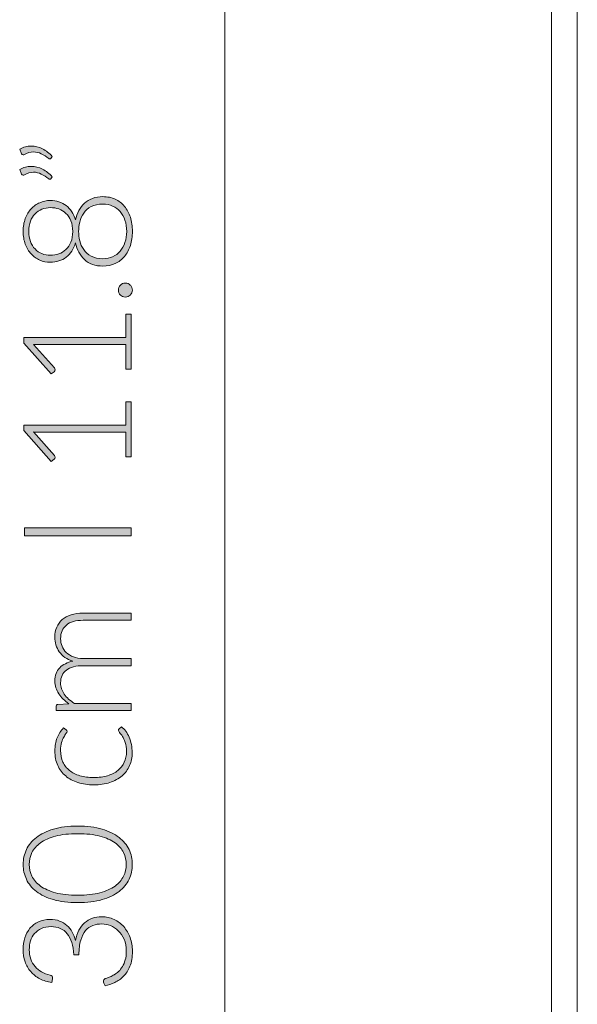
# Model space of a CAD drawing. Header units: inches. Extents: x 39 to 166, y 110 to 197.
# Tile 5 of 7: x 130 to 147, y 135 to 163. Entities that reach past the tile are written whole.
import ezdxf

# ---------------------------------------------------------------- set-up
doc = ezdxf.new("R2010")
doc.units = ezdxf.units.IN
doc.header["$MEASUREMENT"] = 0
doc.layers.add('Capa 1', color=7, linetype='Continuous')

# ---------------------------------------------------------------- blocks, each defined once
blk = doc.blocks.new('block 7')
at = {"layer": 'Capa 1'}
h = blk.add_hatch(color=250, dxfattribs=at)
h.dxf.hatch_style = 2
edge = h.paths.add_edge_path()
edge.add_spline(control_points=[(133.632, 143.124), (133.632, 143.124), (131.445, 143.124), (131.445, 143.124), (131.445, 143.124), (131.445, 143.239), (131.445, 143.239), (131.445, 143.277), (131.463, 143.299), (131.5, 143.305), (131.5, 143.305), (131.817, 143.325), (131.817, 143.325), (131.757, 143.367), (131.702, 143.412), (131.652, 143.461), (131.602, 143.509), (131.559, 143.561), (131.523, 143.616), (131.488, 143.671), (131.459, 143.729), (131.44, 143.792), (131.42, 143.854), (131.41, 143.92), (131.41, 143.988), (131.41, 144.148), (131.457, 144.276), (131.55, 144.371), (131.643, 144.466), (131.772, 144.531), (131.938, 144.564), (131.847, 144.591), (131.768, 144.628), (131.703, 144.675), (131.636, 144.723), (131.582, 144.777), (131.539, 144.839), (131.496, 144.9), (131.463, 144.967), (131.442, 145.04), (131.421, 145.112), (131.41, 145.186), (131.41, 145.262), (131.41, 145.371), (131.428, 145.468), (131.464, 145.554), (131.5, 145.641), (131.553, 145.714), (131.623, 145.775), (131.694, 145.835), (131.78, 145.882), (131.883, 145.914), (131.985, 145.946), (132.103, 145.962), (132.234, 145.962), (132.234, 145.962), (133.632, 145.962), (133.632, 145.962), (133.632, 145.962), (133.632, 145.754), (133.632, 145.754), (133.632, 145.754), (132.234, 145.754), (132.234, 145.754), (132.02, 145.754), (131.858, 145.708), (131.745, 145.615), (131.633, 145.523), (131.577, 145.391), (131.577, 145.219), (131.577, 145.143), (131.591, 145.07), (131.619, 145.001), (131.647, 144.931), (131.688, 144.87), (131.743, 144.816), (131.798, 144.763), (131.867, 144.72), (131.949, 144.688), (132.031, 144.657), (132.126, 144.641), (132.234, 144.641), (132.234, 144.641), (133.632, 144.641), (133.632, 144.641), (133.632, 144.641), (133.632, 144.433), (133.632, 144.433), (133.632, 144.433), (132.234, 144.433), (132.234, 144.433), (132.022, 144.433), (131.859, 144.39), (131.746, 144.305), (131.634, 144.22), (131.577, 144.096), (131.577, 143.933), (131.577, 143.815), (131.613, 143.705), (131.684, 143.604), (131.755, 143.503), (131.853, 143.412), (131.98, 143.333), (131.98, 143.333), (133.632, 143.333), (133.632, 143.333), (133.632, 143.333), (133.632, 143.124), (133.632, 143.124)], knot_values=[0, 0, 0, 0, 1, 1, 1, 2, 2, 2, 3, 3, 3, 4, 4, 4, 5, 5, 5, 6, 6, 6, 7, 7, 7, 8, 8, 8, 9, 9, 9, 10, 10, 10, 11, 11, 11, 12, 12, 12, 13, 13, 13, 14, 14, 14, 15, 15, 15, 16, 16, 16, 17, 17, 17, 18, 18, 18, 19, 19, 19, 20, 20, 20, 21, 21, 21, 22, 22, 22, 23, 23, 23, 24, 24, 24, 25, 25, 25, 26, 26, 26, 27, 27, 27, 28, 28, 28, 29, 29, 29, 30, 30, 30, 31, 31, 31, 32, 32, 32, 33, 33, 33, 34, 34, 34, 35, 35, 35, 36, 36, 36, 36], degree=3, periodic=1)
h = blk.add_hatch(color=250, dxfattribs=at)
h.dxf.hatch_style = 2
edge = h.paths.add_edge_path()
edge.add_spline(control_points=[(131.738, 142.564), (131.745, 142.557), (131.751, 142.55), (131.756, 142.544), (131.761, 142.537), (131.764, 142.528), (131.764, 142.516), (131.764, 142.502), (131.754, 142.481), (131.734, 142.455), (131.714, 142.43), (131.693, 142.396), (131.669, 142.353), (131.646, 142.311), (131.624, 142.258), (131.605, 142.194), (131.585, 142.13), (131.575, 142.053), (131.575, 141.962), (131.575, 141.836), (131.597, 141.724), (131.642, 141.627), (131.687, 141.529), (131.751, 141.447), (131.834, 141.381), (131.918, 141.314), (132.019, 141.263), (132.138, 141.228), (132.257, 141.193), (132.39, 141.175), (132.538, 141.175), (132.691, 141.175), (132.828, 141.193), (132.947, 141.229), (133.065, 141.265), (133.165, 141.316), (133.247, 141.382), (133.328, 141.448), (133.39, 141.528), (133.432, 141.621), (133.475, 141.715), (133.496, 141.819), (133.496, 141.933), (133.496, 142.039), (133.484, 142.127), (133.459, 142.198), (133.434, 142.269), (133.406, 142.328), (133.378, 142.374), (133.348, 142.42), (133.321, 142.457), (133.296, 142.484), (133.271, 142.511), (133.259, 142.533), (133.259, 142.549), (133.259, 142.568), (133.266, 142.583), (133.28, 142.593), (133.28, 142.593), (133.351, 142.65), (133.351, 142.65), (133.395, 142.616), (133.436, 142.574), (133.474, 142.523), (133.512, 142.471), (133.545, 142.413), (133.573, 142.349), (133.601, 142.285), (133.623, 142.214), (133.638, 142.139), (133.653, 142.063), (133.661, 141.985), (133.661, 141.903), (133.661, 141.764), (133.636, 141.636), (133.585, 141.521), (133.535, 141.406), (133.461, 141.307), (133.365, 141.225), (133.269, 141.142), (133.152, 141.077), (133.012, 141.031), (132.873, 140.985), (132.715, 140.962), (132.538, 140.962), (132.371, 140.962), (132.218, 140.984), (132.08, 141.028), (131.943, 141.072), (131.824, 141.136), (131.725, 141.22), (131.625, 141.304), (131.548, 141.408), (131.492, 141.53), (131.438, 141.653), (131.41, 141.793), (131.41, 141.951), (131.41, 142.093), (131.433, 142.22), (131.478, 142.33), (131.523, 142.441), (131.585, 142.537), (131.663, 142.619), (131.663, 142.619), (131.738, 142.564), (131.738, 142.564)], knot_values=[0, 0, 0, 0, 1, 1, 1, 2, 2, 2, 3, 3, 3, 4, 4, 4, 5, 5, 5, 6, 6, 6, 7, 7, 7, 8, 8, 8, 9, 9, 9, 10, 10, 10, 11, 11, 11, 12, 12, 12, 13, 13, 13, 14, 14, 14, 15, 15, 15, 16, 16, 16, 17, 17, 17, 18, 18, 18, 19, 19, 19, 20, 20, 20, 21, 21, 21, 22, 22, 22, 23, 23, 23, 24, 24, 24, 25, 25, 25, 26, 26, 26, 27, 27, 27, 28, 28, 28, 29, 29, 29, 30, 30, 30, 31, 31, 31, 32, 32, 32, 33, 33, 33, 34, 34, 34, 35, 35, 35, 35], degree=3, periodic=1)
h = blk.add_hatch(color=250, dxfattribs=at)
h.dxf.hatch_style = 2
edge = h.paths.add_edge_path()
edge.add_spline(control_points=[(132.076, 139.76), (132.349, 139.76), (132.584, 139.73), (132.784, 139.672), (132.983, 139.613), (133.148, 139.533), (133.278, 139.432), (133.409, 139.331), (133.506, 139.213), (133.57, 139.077), (133.633, 138.941), (133.665, 138.797), (133.665, 138.643), (133.665, 138.489), (133.633, 138.345), (133.57, 138.21), (133.506, 138.075), (133.409, 137.957), (133.278, 137.856), (133.148, 137.755), (132.983, 137.676), (132.784, 137.618), (132.584, 137.56), (132.349, 137.531), (132.076, 137.531), (131.803, 137.531), (131.568, 137.56), (131.368, 137.618), (131.169, 137.676), (131.004, 137.755), (130.874, 137.856), (130.743, 137.957), (130.646, 138.075), (130.583, 138.21), (130.519, 138.345), (130.487, 138.489), (130.487, 138.643), (130.487, 138.797), (130.519, 138.941), (130.583, 139.077), (130.646, 139.213), (130.743, 139.331), (130.874, 139.432), (131.004, 139.533), (131.169, 139.613), (131.368, 139.672), (131.568, 139.73), (131.803, 139.76), (132.076, 139.76)], knot_values=[0, 0, 0, 0, 1, 1, 1, 2, 2, 2, 3, 3, 3, 4, 4, 4, 5, 5, 5, 6, 6, 6, 7, 7, 7, 8, 8, 8, 9, 9, 9, 10, 10, 10, 11, 11, 11, 12, 12, 12, 13, 13, 13, 14, 14, 14, 15, 15, 15, 16, 16, 16, 16], degree=3, periodic=1)
edge = h.paths.add_edge_path()
edge.add_spline(control_points=[(132.076, 139.54), (131.824, 139.54), (131.609, 139.515), (131.43, 139.467), (131.251, 139.419), (131.105, 139.354), (130.991, 139.273), (130.878, 139.192), (130.794, 139.096), (130.742, 138.987), (130.689, 138.878), (130.663, 138.763), (130.663, 138.643), (130.663, 138.523), (130.689, 138.408), (130.742, 138.3), (130.794, 138.192), (130.878, 138.096), (130.991, 138.014), (131.105, 137.932), (131.251, 137.867), (131.43, 137.819), (131.609, 137.77), (131.824, 137.746), (132.076, 137.746), (132.33, 137.746), (132.545, 137.77), (132.723, 137.819), (132.901, 137.867), (133.048, 137.932), (133.161, 138.014), (133.274, 138.096), (133.357, 138.192), (133.409, 138.3), (133.461, 138.408), (133.487, 138.523), (133.487, 138.643), (133.487, 138.763), (133.461, 138.878), (133.409, 138.987), (133.357, 139.096), (133.274, 139.192), (133.161, 139.273), (133.048, 139.354), (132.901, 139.419), (132.723, 139.467), (132.545, 139.515), (132.33, 139.54), (132.076, 139.54)], knot_values=[0, 0, 0, 0, 1, 1, 1, 2, 2, 2, 3, 3, 3, 4, 4, 4, 5, 5, 5, 6, 6, 6, 7, 7, 7, 8, 8, 8, 9, 9, 9, 10, 10, 10, 11, 11, 11, 12, 12, 12, 13, 13, 13, 14, 14, 14, 15, 15, 15, 16, 16, 16, 16], degree=3, periodic=1)
h = blk.add_hatch(color=250, dxfattribs=at)
h.dxf.hatch_style = 2
edge = h.paths.add_edge_path()
edge.add_spline(control_points=[(130.487, 136.168), (130.487, 136.287), (130.503, 136.399), (130.536, 136.504), (130.569, 136.61), (130.619, 136.703), (130.685, 136.783), (130.751, 136.863), (130.833, 136.926), (130.931, 136.973), (131.029, 137.019), (131.143, 137.043), (131.272, 137.043), (131.373, 137.043), (131.464, 137.027), (131.545, 136.996), (131.627, 136.964), (131.698, 136.921), (131.76, 136.866), (131.821, 136.811), (131.873, 136.746), (131.915, 136.671), (131.956, 136.597), (131.988, 136.515), (132.01, 136.427), (132.053, 136.656), (132.141, 136.829), (132.275, 136.945), (132.409, 137.061), (132.577, 137.12), (132.777, 137.12), (132.905, 137.12), (133.023, 137.094), (133.132, 137.043), (133.241, 136.991), (133.336, 136.921), (133.415, 136.832), (133.494, 136.742), (133.556, 136.637), (133.6, 136.515), (133.645, 136.393), (133.668, 136.262), (133.668, 136.12), (133.668, 135.942), (133.644, 135.795), (133.596, 135.677), (133.548, 135.559), (133.486, 135.462), (133.41, 135.385), (133.334, 135.309), (133.249, 135.25), (133.154, 135.208), (133.06, 135.165), (132.966, 135.13), (132.872, 135.104), (132.872, 135.104), (132.837, 135.188), (132.837, 135.188), (132.829, 135.205), (132.826, 135.222), (132.826, 135.238), (132.826, 135.254), (132.829, 135.27), (132.837, 135.284), (132.844, 135.299), (132.858, 135.31), (132.878, 135.317), (132.878, 135.317), (132.922, 135.333), (132.922, 135.333), (132.949, 135.341), (132.981, 135.354), (133.02, 135.37), (133.059, 135.386), (133.099, 135.407), (133.141, 135.433), (133.183, 135.458), (133.225, 135.49), (133.266, 135.528), (133.308, 135.567), (133.346, 135.613), (133.378, 135.668), (133.411, 135.723), (133.438, 135.787), (133.459, 135.861), (133.479, 135.935), (133.49, 136.021), (133.49, 136.117), (133.49, 136.249), (133.467, 136.364), (133.424, 136.464), (133.38, 136.563), (133.323, 136.645), (133.256, 136.712), (133.187, 136.779), (133.111, 136.829), (133.027, 136.861), (132.942, 136.894), (132.861, 136.911), (132.782, 136.911), (132.686, 136.911), (132.598, 136.896), (132.516, 136.866), (132.434, 136.836), (132.363, 136.785), (132.303, 136.715), (132.244, 136.645), (132.197, 136.552), (132.163, 136.437), (132.128, 136.322), (132.111, 136.18), (132.111, 136.012), (132.111, 136.012), (131.96, 136.012), (131.96, 136.012), (131.957, 136.147), (131.939, 136.265), (131.906, 136.368), (131.873, 136.471), (131.828, 136.556), (131.771, 136.625), (131.714, 136.694), (131.645, 136.746), (131.566, 136.781), (131.487, 136.816), (131.4, 136.834), (131.305, 136.834), (131.195, 136.834), (131.1, 136.816), (131.019, 136.779), (130.938, 136.742), (130.872, 136.693), (130.819, 136.632), (130.766, 136.57), (130.727, 136.498), (130.702, 136.416), (130.677, 136.334), (130.665, 136.249), (130.665, 136.159), (130.665, 136.061), (130.679, 135.971), (130.709, 135.889), (130.738, 135.807), (130.779, 135.734), (130.832, 135.671), (130.885, 135.608), (130.948, 135.556), (131.022, 135.513), (131.096, 135.47), (131.179, 135.439), (131.269, 135.418), (131.321, 135.407), (131.346, 135.38), (131.346, 135.337), (131.346, 135.327), (131.346, 135.319), (131.344, 135.313), (131.344, 135.313), (131.326, 135.205), (131.326, 135.205), (131.193, 135.224), (131.075, 135.261), (130.97, 135.315), (130.866, 135.37), (130.779, 135.438), (130.707, 135.522), (130.635, 135.605), (130.58, 135.702), (130.543, 135.812), (130.506, 135.922), (130.487, 136.041), (130.487, 136.168)], knot_values=[0, 0, 0, 0, 1, 1, 1, 2, 2, 2, 3, 3, 3, 4, 4, 4, 5, 5, 5, 6, 6, 6, 7, 7, 7, 8, 8, 8, 9, 9, 9, 10, 10, 10, 11, 11, 11, 12, 12, 12, 13, 13, 13, 14, 14, 14, 15, 15, 15, 16, 16, 16, 17, 17, 17, 18, 18, 18, 19, 19, 19, 20, 20, 20, 21, 21, 21, 22, 22, 22, 23, 23, 23, 24, 24, 24, 25, 25, 25, 26, 26, 26, 27, 27, 27, 28, 28, 28, 29, 29, 29, 30, 30, 30, 31, 31, 31, 32, 32, 32, 33, 33, 33, 34, 34, 34, 35, 35, 35, 36, 36, 36, 37, 37, 37, 38, 38, 38, 39, 39, 39, 40, 40, 40, 41, 41, 41, 42, 42, 42, 43, 43, 43, 44, 44, 44, 45, 45, 45, 46, 46, 46, 47, 47, 47, 48, 48, 48, 49, 49, 49, 50, 50, 50, 51, 51, 51, 52, 52, 52, 53, 53, 53, 54, 54, 54, 55, 55, 55, 56, 56, 56, 57, 57, 57, 57], degree=3, periodic=1)
at = {"layer": 'Capa 1', "lineweight": 0}
for points, knots in [([(133.632, 143.124), (133.632, 143.124), (131.445, 143.124), (131.445, 143.124), (131.445, 143.124), (131.445, 143.239), (131.445, 143.239), (131.445, 143.277), (131.463, 143.299), (131.5, 143.305), (131.5, 143.305), (131.817, 143.325), (131.817, 143.325), (131.757, 143.367), (131.702, 143.412), (131.652, 143.461), (131.602, 143.509), (131.559, 143.561), (131.523, 143.616), (131.488, 143.671), (131.459, 143.729), (131.44, 143.792), (131.42, 143.854), (131.41, 143.92), (131.41, 143.988), (131.41, 144.148), (131.457, 144.276), (131.55, 144.371), (131.643, 144.466), (131.772, 144.531), (131.938, 144.564), (131.847, 144.591), (131.768, 144.628), (131.703, 144.675), (131.636, 144.723), (131.582, 144.777), (131.539, 144.839), (131.496, 144.9), (131.463, 144.967), (131.442, 145.04), (131.421, 145.112), (131.41, 145.186), (131.41, 145.262), (131.41, 145.371), (131.428, 145.468), (131.464, 145.554), (131.5, 145.641), (131.553, 145.714), (131.623, 145.775), (131.694, 145.835), (131.78, 145.882), (131.883, 145.914), (131.985, 145.946), (132.103, 145.962), (132.234, 145.962), (132.234, 145.962), (133.632, 145.962), (133.632, 145.962), (133.632, 145.962), (133.632, 145.754), (133.632, 145.754), (133.632, 145.754), (132.234, 145.754), (132.234, 145.754), (132.02, 145.754), (131.858, 145.708), (131.745, 145.615), (131.633, 145.523), (131.577, 145.391), (131.577, 145.219), (131.577, 145.143), (131.591, 145.07), (131.619, 145.001), (131.647, 144.931), (131.688, 144.87), (131.743, 144.816), (131.798, 144.763), (131.867, 144.72), (131.949, 144.688), (132.031, 144.657), (132.126, 144.641), (132.234, 144.641), (132.234, 144.641), (133.632, 144.641), (133.632, 144.641), (133.632, 144.641), (133.632, 144.433), (133.632, 144.433), (133.632, 144.433), (132.234, 144.433), (132.234, 144.433), (132.022, 144.433), (131.859, 144.39), (131.746, 144.305), (131.634, 144.22), (131.577, 144.096), (131.577, 143.933), (131.577, 143.815), (131.613, 143.705), (131.684, 143.604), (131.755, 143.503), (131.853, 143.412), (131.98, 143.333), (131.98, 143.333), (133.632, 143.333), (133.632, 143.333), (133.632, 143.333), (133.632, 143.124), (133.632, 143.124)], [0, 0, 0, 0, 1, 1, 1, 2, 2, 2, 3, 3, 3, 4, 4, 4, 5, 5, 5, 6, 6, 6, 7, 7, 7, 8, 8, 8, 9, 9, 9, 10, 10, 10, 11, 11, 11, 12, 12, 12, 13, 13, 13, 14, 14, 14, 15, 15, 15, 16, 16, 16, 17, 17, 17, 18, 18, 18, 19, 19, 19, 20, 20, 20, 21, 21, 21, 22, 22, 22, 23, 23, 23, 24, 24, 24, 25, 25, 25, 26, 26, 26, 27, 27, 27, 28, 28, 28, 29, 29, 29, 30, 30, 30, 31, 31, 31, 32, 32, 32, 33, 33, 33, 34, 34, 34, 35, 35, 35, 36, 36, 36, 36]), ([(131.738, 142.564), (131.745, 142.557), (131.751, 142.55), (131.756, 142.544), (131.761, 142.537), (131.764, 142.528), (131.764, 142.516), (131.764, 142.502), (131.754, 142.481), (131.734, 142.455), (131.714, 142.43), (131.693, 142.396), (131.669, 142.353), (131.646, 142.311), (131.624, 142.258), (131.605, 142.194), (131.585, 142.13), (131.575, 142.053), (131.575, 141.962), (131.575, 141.836), (131.597, 141.724), (131.642, 141.627), (131.687, 141.529), (131.751, 141.447), (131.834, 141.381), (131.918, 141.314), (132.019, 141.263), (132.138, 141.228), (132.257, 141.193), (132.39, 141.175), (132.538, 141.175), (132.691, 141.175), (132.828, 141.193), (132.947, 141.229), (133.065, 141.265), (133.165, 141.316), (133.247, 141.382), (133.328, 141.448), (133.39, 141.528), (133.432, 141.621), (133.475, 141.715), (133.496, 141.819), (133.496, 141.933), (133.496, 142.039), (133.484, 142.127), (133.459, 142.198), (133.434, 142.269), (133.406, 142.328), (133.378, 142.374), (133.348, 142.42), (133.321, 142.457), (133.296, 142.484), (133.271, 142.511), (133.259, 142.533), (133.259, 142.549), (133.259, 142.568), (133.266, 142.583), (133.28, 142.593), (133.28, 142.593), (133.351, 142.65), (133.351, 142.65), (133.395, 142.616), (133.436, 142.574), (133.474, 142.523), (133.512, 142.471), (133.545, 142.413), (133.573, 142.349), (133.601, 142.285), (133.623, 142.214), (133.638, 142.139), (133.653, 142.063), (133.661, 141.985), (133.661, 141.903), (133.661, 141.764), (133.636, 141.636), (133.585, 141.521), (133.535, 141.406), (133.461, 141.307), (133.365, 141.225), (133.269, 141.142), (133.152, 141.077), (133.012, 141.031), (132.873, 140.985), (132.715, 140.962), (132.538, 140.962), (132.371, 140.962), (132.218, 140.984), (132.08, 141.028), (131.943, 141.072), (131.824, 141.136), (131.725, 141.22), (131.625, 141.304), (131.548, 141.408), (131.492, 141.53), (131.438, 141.653), (131.41, 141.793), (131.41, 141.951), (131.41, 142.093), (131.433, 142.22), (131.478, 142.33), (131.523, 142.441), (131.585, 142.537), (131.663, 142.619), (131.663, 142.619), (131.738, 142.564), (131.738, 142.564)], [0, 0, 0, 0, 1, 1, 1, 2, 2, 2, 3, 3, 3, 4, 4, 4, 5, 5, 5, 6, 6, 6, 7, 7, 7, 8, 8, 8, 9, 9, 9, 10, 10, 10, 11, 11, 11, 12, 12, 12, 13, 13, 13, 14, 14, 14, 15, 15, 15, 16, 16, 16, 17, 17, 17, 18, 18, 18, 19, 19, 19, 20, 20, 20, 21, 21, 21, 22, 22, 22, 23, 23, 23, 24, 24, 24, 25, 25, 25, 26, 26, 26, 27, 27, 27, 28, 28, 28, 29, 29, 29, 30, 30, 30, 31, 31, 31, 32, 32, 32, 33, 33, 33, 34, 34, 34, 35, 35, 35, 35]), ([(132.076, 139.76), (132.349, 139.76), (132.584, 139.73), (132.784, 139.672), (132.983, 139.613), (133.148, 139.533), (133.278, 139.432), (133.409, 139.331), (133.506, 139.213), (133.57, 139.077), (133.633, 138.941), (133.665, 138.797), (133.665, 138.643), (133.665, 138.489), (133.633, 138.345), (133.57, 138.21), (133.506, 138.075), (133.409, 137.957), (133.278, 137.856), (133.148, 137.755), (132.983, 137.676), (132.784, 137.618), (132.584, 137.56), (132.349, 137.531), (132.076, 137.531), (131.803, 137.531), (131.568, 137.56), (131.368, 137.618), (131.169, 137.676), (131.004, 137.755), (130.874, 137.856), (130.743, 137.957), (130.646, 138.075), (130.583, 138.21), (130.519, 138.345), (130.487, 138.489), (130.487, 138.643), (130.487, 138.797), (130.519, 138.941), (130.583, 139.077), (130.646, 139.213), (130.743, 139.331), (130.874, 139.432), (131.004, 139.533), (131.169, 139.613), (131.368, 139.672), (131.568, 139.73), (131.803, 139.76), (132.076, 139.76)], [0, 0, 0, 0, 1, 1, 1, 2, 2, 2, 3, 3, 3, 4, 4, 4, 5, 5, 5, 6, 6, 6, 7, 7, 7, 8, 8, 8, 9, 9, 9, 10, 10, 10, 11, 11, 11, 12, 12, 12, 13, 13, 13, 14, 14, 14, 15, 15, 15, 16, 16, 16, 16]), ([(132.076, 139.54), (131.824, 139.54), (131.609, 139.515), (131.43, 139.467), (131.251, 139.419), (131.105, 139.354), (130.991, 139.273), (130.878, 139.192), (130.794, 139.096), (130.742, 138.987), (130.689, 138.878), (130.663, 138.763), (130.663, 138.643), (130.663, 138.523), (130.689, 138.408), (130.742, 138.3), (130.794, 138.192), (130.878, 138.096), (130.991, 138.014), (131.105, 137.932), (131.251, 137.867), (131.43, 137.819), (131.609, 137.77), (131.824, 137.746), (132.076, 137.746), (132.33, 137.746), (132.545, 137.77), (132.723, 137.819), (132.901, 137.867), (133.048, 137.932), (133.161, 138.014), (133.274, 138.096), (133.357, 138.192), (133.409, 138.3), (133.461, 138.408), (133.487, 138.523), (133.487, 138.643), (133.487, 138.763), (133.461, 138.878), (133.409, 138.987), (133.357, 139.096), (133.274, 139.192), (133.161, 139.273), (133.048, 139.354), (132.901, 139.419), (132.723, 139.467), (132.545, 139.515), (132.33, 139.54), (132.076, 139.54)], [0, 0, 0, 0, 1, 1, 1, 2, 2, 2, 3, 3, 3, 4, 4, 4, 5, 5, 5, 6, 6, 6, 7, 7, 7, 8, 8, 8, 9, 9, 9, 10, 10, 10, 11, 11, 11, 12, 12, 12, 13, 13, 13, 14, 14, 14, 15, 15, 15, 16, 16, 16, 16]), ([(130.487, 136.168), (130.487, 136.287), (130.503, 136.399), (130.536, 136.504), (130.569, 136.61), (130.619, 136.703), (130.685, 136.783), (130.751, 136.863), (130.833, 136.926), (130.931, 136.973), (131.029, 137.019), (131.143, 137.043), (131.272, 137.043), (131.373, 137.043), (131.464, 137.027), (131.545, 136.996), (131.627, 136.964), (131.698, 136.921), (131.76, 136.866), (131.821, 136.811), (131.873, 136.746), (131.915, 136.671), (131.956, 136.597), (131.988, 136.515), (132.01, 136.427), (132.053, 136.656), (132.141, 136.829), (132.275, 136.945), (132.409, 137.061), (132.577, 137.12), (132.777, 137.12), (132.905, 137.12), (133.023, 137.094), (133.132, 137.043), (133.241, 136.991), (133.336, 136.921), (133.415, 136.832), (133.494, 136.742), (133.556, 136.637), (133.6, 136.515), (133.645, 136.393), (133.668, 136.262), (133.668, 136.12), (133.668, 135.942), (133.644, 135.795), (133.596, 135.677), (133.548, 135.559), (133.486, 135.462), (133.41, 135.385), (133.334, 135.309), (133.249, 135.25), (133.154, 135.208), (133.06, 135.165), (132.966, 135.13), (132.872, 135.104), (132.872, 135.104), (132.837, 135.188), (132.837, 135.188), (132.829, 135.205), (132.826, 135.222), (132.826, 135.238), (132.826, 135.254), (132.829, 135.27), (132.837, 135.284), (132.844, 135.299), (132.858, 135.31), (132.878, 135.317), (132.878, 135.317), (132.922, 135.333), (132.922, 135.333), (132.949, 135.341), (132.981, 135.354), (133.02, 135.37), (133.059, 135.386), (133.099, 135.407), (133.141, 135.433), (133.183, 135.458), (133.225, 135.49), (133.266, 135.528), (133.308, 135.567), (133.346, 135.613), (133.378, 135.668), (133.411, 135.723), (133.438, 135.787), (133.459, 135.861), (133.479, 135.935), (133.49, 136.021), (133.49, 136.117), (133.49, 136.249), (133.467, 136.364), (133.424, 136.464), (133.38, 136.563), (133.323, 136.645), (133.256, 136.712), (133.187, 136.779), (133.111, 136.829), (133.027, 136.861), (132.942, 136.894), (132.861, 136.911), (132.782, 136.911), (132.686, 136.911), (132.598, 136.896), (132.516, 136.866), (132.434, 136.836), (132.363, 136.785), (132.303, 136.715), (132.244, 136.645), (132.197, 136.552), (132.163, 136.437), (132.128, 136.322), (132.111, 136.18), (132.111, 136.012), (132.111, 136.012), (131.96, 136.012), (131.96, 136.012), (131.957, 136.147), (131.939, 136.265), (131.906, 136.368), (131.873, 136.471), (131.828, 136.556), (131.771, 136.625), (131.714, 136.694), (131.645, 136.746), (131.566, 136.781), (131.487, 136.816), (131.4, 136.834), (131.305, 136.834), (131.195, 136.834), (131.1, 136.816), (131.019, 136.779), (130.938, 136.742), (130.872, 136.693), (130.819, 136.632), (130.766, 136.57), (130.727, 136.498), (130.702, 136.416), (130.677, 136.334), (130.665, 136.249), (130.665, 136.159), (130.665, 136.061), (130.679, 135.971), (130.709, 135.889), (130.738, 135.807), (130.779, 135.734), (130.832, 135.671), (130.885, 135.608), (130.948, 135.556), (131.022, 135.513), (131.096, 135.47), (131.179, 135.439), (131.269, 135.418), (131.321, 135.407), (131.346, 135.38), (131.346, 135.337), (131.346, 135.327), (131.346, 135.319), (131.344, 135.313), (131.344, 135.313), (131.326, 135.205), (131.326, 135.205), (131.193, 135.224), (131.075, 135.261), (130.97, 135.315), (130.866, 135.37), (130.779, 135.438), (130.707, 135.522), (130.635, 135.605), (130.58, 135.702), (130.543, 135.812), (130.506, 135.922), (130.487, 136.041), (130.487, 136.168)], [0, 0, 0, 0, 1, 1, 1, 2, 2, 2, 3, 3, 3, 4, 4, 4, 5, 5, 5, 6, 6, 6, 7, 7, 7, 8, 8, 8, 9, 9, 9, 10, 10, 10, 11, 11, 11, 12, 12, 12, 13, 13, 13, 14, 14, 14, 15, 15, 15, 16, 16, 16, 17, 17, 17, 18, 18, 18, 19, 19, 19, 20, 20, 20, 21, 21, 21, 22, 22, 22, 23, 23, 23, 24, 24, 24, 25, 25, 25, 26, 26, 26, 27, 27, 27, 28, 28, 28, 29, 29, 29, 30, 30, 30, 31, 31, 31, 32, 32, 32, 33, 33, 33, 34, 34, 34, 35, 35, 35, 36, 36, 36, 37, 37, 37, 38, 38, 38, 39, 39, 39, 40, 40, 40, 41, 41, 41, 42, 42, 42, 43, 43, 43, 44, 44, 44, 45, 45, 45, 46, 46, 46, 47, 47, 47, 48, 48, 48, 49, 49, 49, 50, 50, 50, 51, 51, 51, 52, 52, 52, 53, 53, 53, 54, 54, 54, 55, 55, 55, 56, 56, 56, 57, 57, 57, 57])]:
    blk.add_open_spline(points, degree=3, knots=knots, dxfattribs=at)
blk = doc.blocks.new('block 9')
at = {"layer": 'Capa 1'}
h = blk.add_hatch(color=250, dxfattribs=at)
h.dxf.hatch_style = 2
edge = h.paths.add_edge_path()
edge.add_spline(control_points=[(130.386, 159.475), (130.442, 159.508), (130.497, 159.531), (130.552, 159.546), (130.607, 159.56), (130.662, 159.568), (130.718, 159.568), (130.832, 159.568), (130.942, 159.54), (131.048, 159.484), (131.153, 159.429), (131.249, 159.356), (131.336, 159.267), (131.336, 159.267), (131.296, 159.205), (131.296, 159.205), (131.287, 159.195), (131.277, 159.19), (131.265, 159.19), (131.254, 159.19), (131.243, 159.194), (131.235, 159.203), (131.161, 159.258), (131.088, 159.305), (131.014, 159.341), (130.94, 159.378), (130.863, 159.396), (130.784, 159.396), (130.699, 159.396), (130.612, 159.371), (130.522, 159.319), (130.511, 159.312), (130.499, 159.308), (130.487, 159.308), (130.467, 159.308), (130.452, 159.319), (130.443, 159.341), (130.443, 159.341), (130.386, 159.475), (130.386, 159.475)], knot_values=[0, 0, 0, 0, 1, 1, 1, 2, 2, 2, 3, 3, 3, 4, 4, 4, 5, 5, 5, 6, 6, 6, 7, 7, 7, 8, 8, 8, 9, 9, 9, 10, 10, 10, 11, 11, 11, 12, 12, 12, 13, 13, 13, 13], degree=3, periodic=1)
edge = h.paths.add_edge_path()
edge.add_spline(control_points=[(130.386, 158.884), (130.442, 158.916), (130.497, 158.94), (130.552, 158.954), (130.607, 158.969), (130.662, 158.976), (130.718, 158.976), (130.832, 158.976), (130.942, 158.949), (131.048, 158.893), (131.153, 158.837), (131.249, 158.765), (131.336, 158.675), (131.336, 158.675), (131.296, 158.614), (131.296, 158.614), (131.287, 158.603), (131.277, 158.598), (131.265, 158.598), (131.254, 158.598), (131.243, 158.603), (131.235, 158.612), (131.161, 158.667), (131.088, 158.713), (131.014, 158.75), (130.94, 158.787), (130.863, 158.805), (130.784, 158.805), (130.699, 158.805), (130.612, 158.779), (130.522, 158.728), (130.511, 158.721), (130.499, 158.717), (130.487, 158.717), (130.467, 158.717), (130.452, 158.728), (130.443, 158.75), (130.443, 158.75), (130.386, 158.884), (130.386, 158.884)], knot_values=[0, 0, 0, 0, 1, 1, 1, 2, 2, 2, 3, 3, 3, 4, 4, 4, 5, 5, 5, 6, 6, 6, 7, 7, 7, 8, 8, 8, 9, 9, 9, 10, 10, 10, 11, 11, 11, 12, 12, 12, 13, 13, 13, 13], degree=3, periodic=1)
h = blk.add_hatch(color=250, dxfattribs=at)
h.dxf.hatch_style = 2
edge = h.paths.add_edge_path()
edge.add_spline(control_points=[(133.668, 157.082), (133.668, 156.932), (133.648, 156.796), (133.608, 156.672), (133.569, 156.548), (133.512, 156.442), (133.437, 156.353), (133.362, 156.264), (133.272, 156.195), (133.167, 156.145), (133.061, 156.096), (132.942, 156.071), (132.81, 156.071), (132.696, 156.071), (132.594, 156.087), (132.505, 156.12), (132.416, 156.153), (132.338, 156.2), (132.272, 156.26), (132.206, 156.32), (132.151, 156.391), (132.107, 156.474), (132.063, 156.557), (132.031, 156.648), (132.008, 156.748), (131.982, 156.657), (131.946, 156.576), (131.901, 156.506), (131.855, 156.436), (131.801, 156.377), (131.738, 156.329), (131.675, 156.281), (131.605, 156.245), (131.528, 156.22), (131.451, 156.195), (131.369, 156.183), (131.281, 156.183), (131.171, 156.183), (131.067, 156.204), (130.971, 156.245), (130.874, 156.287), (130.79, 156.347), (130.718, 156.425), (130.646, 156.502), (130.59, 156.596), (130.549, 156.707), (130.508, 156.818), (130.487, 156.943), (130.487, 157.082), (130.487, 157.22), (130.508, 157.344), (130.549, 157.454), (130.59, 157.565), (130.646, 157.659), (130.718, 157.738), (130.79, 157.816), (130.874, 157.876), (130.971, 157.918), (131.067, 157.96), (131.171, 157.981), (131.281, 157.981), (131.369, 157.981), (131.451, 157.968), (131.528, 157.943), (131.605, 157.919), (131.675, 157.882), (131.738, 157.833), (131.801, 157.785), (131.855, 157.726), (131.901, 157.655), (131.946, 157.585), (131.982, 157.504), (132.008, 157.414), (132.031, 157.513), (132.063, 157.605), (132.107, 157.687), (132.151, 157.77), (132.206, 157.842), (132.272, 157.902), (132.338, 157.962), (132.416, 158.009), (132.505, 158.042), (132.594, 158.076), (132.696, 158.093), (132.81, 158.093), (132.942, 158.093), (133.061, 158.068), (133.167, 158.018), (133.272, 157.968), (133.362, 157.899), (133.437, 157.81), (133.512, 157.722), (133.569, 157.616), (133.608, 157.492), (133.648, 157.368), (133.668, 157.231), (133.668, 157.082)], knot_values=[0, 0, 0, 0, 1, 1, 1, 2, 2, 2, 3, 3, 3, 4, 4, 4, 5, 5, 5, 6, 6, 6, 7, 7, 7, 8, 8, 8, 9, 9, 9, 10, 10, 10, 11, 11, 11, 12, 12, 12, 13, 13, 13, 14, 14, 14, 15, 15, 15, 16, 16, 16, 17, 17, 17, 18, 18, 18, 19, 19, 19, 20, 20, 20, 21, 21, 21, 22, 22, 22, 23, 23, 23, 24, 24, 24, 25, 25, 25, 26, 26, 26, 27, 27, 27, 28, 28, 28, 29, 29, 29, 30, 30, 30, 31, 31, 31, 32, 32, 32, 32], degree=3, periodic=1)
edge = h.paths.add_edge_path()
edge.add_spline(control_points=[(131.931, 157.082), (131.931, 157.2), (131.913, 157.303), (131.878, 157.391), (131.842, 157.478), (131.794, 157.55), (131.732, 157.607), (131.672, 157.664), (131.603, 157.706), (131.525, 157.734), (131.447, 157.761), (131.366, 157.774), (131.283, 157.774), (131.193, 157.774), (131.11, 157.759), (131.034, 157.728), (130.956, 157.697), (130.89, 157.652), (130.832, 157.593), (130.775, 157.533), (130.73, 157.461), (130.698, 157.375), (130.666, 157.289), (130.65, 157.192), (130.65, 157.082), (130.65, 156.972), (130.666, 156.874), (130.698, 156.787), (130.73, 156.701), (130.775, 156.628), (130.832, 156.569), (130.89, 156.509), (130.956, 156.464), (131.034, 156.433), (131.11, 156.403), (131.193, 156.387), (131.283, 156.387), (131.366, 156.387), (131.447, 156.401), (131.525, 156.428), (131.603, 156.455), (131.672, 156.497), (131.732, 156.554), (131.794, 156.611), (131.842, 156.683), (131.878, 156.771), (131.913, 156.858), (131.931, 156.962), (131.931, 157.082)], knot_values=[0, 0, 0, 0, 1, 1, 1, 2, 2, 2, 3, 3, 3, 4, 4, 4, 5, 5, 5, 6, 6, 6, 7, 7, 7, 8, 8, 8, 9, 9, 9, 10, 10, 10, 11, 11, 11, 12, 12, 12, 13, 13, 13, 14, 14, 14, 15, 15, 15, 16, 16, 16, 16], degree=3, periodic=1)
edge = h.paths.add_edge_path()
edge.add_spline(control_points=[(133.501, 157.082), (133.501, 157.2), (133.484, 157.308), (133.451, 157.406), (133.418, 157.503), (133.371, 157.587), (133.311, 157.658), (133.25, 157.728), (133.177, 157.782), (133.092, 157.82), (133.007, 157.858), (132.912, 157.877), (132.808, 157.877), (132.672, 157.877), (132.558, 157.853), (132.468, 157.803), (132.377, 157.753), (132.304, 157.689), (132.25, 157.611), (132.196, 157.534), (132.157, 157.448), (132.135, 157.354), (132.112, 157.261), (132.101, 157.17), (132.101, 157.082), (132.101, 156.994), (132.112, 156.903), (132.135, 156.809), (132.157, 156.715), (132.196, 156.63), (132.25, 156.552), (132.304, 156.474), (132.377, 156.411), (132.468, 156.361), (132.558, 156.311), (132.672, 156.286), (132.808, 156.286), (132.912, 156.286), (133.007, 156.305), (133.092, 156.343), (133.177, 156.381), (133.25, 156.435), (133.311, 156.505), (133.371, 156.574), (133.418, 156.658), (133.451, 156.756), (133.484, 156.855), (133.501, 156.963), (133.501, 157.082)], knot_values=[0, 0, 0, 0, 1, 1, 1, 2, 2, 2, 3, 3, 3, 4, 4, 4, 5, 5, 5, 6, 6, 6, 7, 7, 7, 8, 8, 8, 9, 9, 9, 10, 10, 10, 11, 11, 11, 12, 12, 12, 13, 13, 13, 14, 14, 14, 15, 15, 15, 16, 16, 16, 16], degree=3, periodic=1)
h = blk.add_hatch(color=250, dxfattribs=at)
h.dxf.hatch_style = 2
edge = h.paths.add_edge_path()
edge.add_spline(control_points=[(133.463, 155.17), (133.435, 155.17), (133.409, 155.175), (133.384, 155.185), (133.359, 155.195), (133.338, 155.209), (133.32, 155.228), (133.301, 155.246), (133.287, 155.267), (133.276, 155.291), (133.265, 155.316), (133.259, 155.342), (133.259, 155.372), (133.259, 155.399), (133.265, 155.426), (133.276, 155.451), (133.287, 155.476), (133.301, 155.497), (133.32, 155.516), (133.338, 155.534), (133.359, 155.549), (133.384, 155.56), (133.409, 155.571), (133.435, 155.576), (133.463, 155.576), (133.493, 155.576), (133.519, 155.571), (133.544, 155.56), (133.568, 155.549), (133.589, 155.534), (133.607, 155.516), (133.626, 155.497), (133.64, 155.476), (133.65, 155.451), (133.661, 155.426), (133.666, 155.399), (133.666, 155.372), (133.666, 155.315), (133.646, 155.266), (133.607, 155.228), (133.568, 155.189), (133.521, 155.17), (133.463, 155.17)], knot_values=[0, 0, 0, 0, 1, 1, 1, 2, 2, 2, 3, 3, 3, 4, 4, 4, 5, 5, 5, 6, 6, 6, 7, 7, 7, 8, 8, 8, 9, 9, 9, 10, 10, 10, 11, 11, 11, 12, 12, 12, 13, 13, 13, 14, 14, 14, 14], degree=3, periodic=1)
h = blk.add_hatch(color=250, dxfattribs=at)
h.dxf.hatch_style = 2
edge = h.paths.add_edge_path()
edge.add_spline(control_points=[(133.472, 153.068), (133.472, 153.068), (133.472, 153.783), (133.472, 153.783), (133.472, 153.783), (130.947, 153.783), (130.947, 153.783), (130.897, 153.783), (130.844, 153.785), (130.789, 153.789), (130.789, 153.789), (131.398, 153.103), (131.398, 153.103), (131.411, 153.089), (131.418, 153.071), (131.418, 153.051), (131.418, 153.026), (131.409, 153.007), (131.391, 152.993), (131.391, 152.993), (131.303, 152.93), (131.303, 152.93), (131.303, 152.93), (130.509, 153.829), (130.509, 153.829), (130.509, 153.829), (130.509, 153.991), (130.509, 153.991), (130.509, 153.991), (133.472, 153.991), (133.472, 153.991), (133.472, 153.991), (133.472, 154.67), (133.472, 154.67), (133.472, 154.67), (133.632, 154.67), (133.632, 154.67), (133.632, 154.67), (133.632, 153.068), (133.632, 153.068), (133.632, 153.068), (133.472, 153.068), (133.472, 153.068)], knot_values=[0, 0, 0, 0, 1, 1, 1, 2, 2, 2, 3, 3, 3, 4, 4, 4, 5, 5, 5, 6, 6, 6, 7, 7, 7, 8, 8, 8, 9, 9, 9, 10, 10, 10, 11, 11, 11, 12, 12, 12, 13, 13, 13, 14, 14, 14, 14], degree=3, periodic=1)
h = blk.add_hatch(color=250, dxfattribs=at)
h.dxf.hatch_style = 2
edge = h.paths.add_edge_path()
edge.add_spline(control_points=[(133.472, 150.518), (133.472, 150.518), (133.472, 151.233), (133.472, 151.233), (133.472, 151.233), (130.947, 151.233), (130.947, 151.233), (130.897, 151.233), (130.844, 151.235), (130.789, 151.239), (130.789, 151.239), (131.398, 150.554), (131.398, 150.554), (131.411, 150.539), (131.418, 150.521), (131.418, 150.501), (131.418, 150.476), (131.409, 150.457), (131.391, 150.444), (131.391, 150.444), (131.303, 150.38), (131.303, 150.38), (131.303, 150.38), (130.509, 151.279), (130.509, 151.279), (130.509, 151.279), (130.509, 151.442), (130.509, 151.442), (130.509, 151.442), (133.472, 151.442), (133.472, 151.442), (133.472, 151.442), (133.472, 152.121), (133.472, 152.121), (133.472, 152.121), (133.632, 152.121), (133.632, 152.121), (133.632, 152.121), (133.632, 150.518), (133.632, 150.518), (133.632, 150.518), (133.472, 150.518), (133.472, 150.518)], knot_values=[0, 0, 0, 0, 1, 1, 1, 2, 2, 2, 3, 3, 3, 4, 4, 4, 5, 5, 5, 6, 6, 6, 7, 7, 7, 8, 8, 8, 9, 9, 9, 10, 10, 10, 11, 11, 11, 12, 12, 12, 13, 13, 13, 14, 14, 14, 14], degree=3, periodic=1)
h = blk.add_hatch(color=250, dxfattribs=at)
h.dxf.hatch_style = 2
h.paths.add_polyline_path([(133.632, 148.446), (133.632, 148.219), (130.522, 148.219), (130.522, 148.446)])
at = {"layer": 'Capa 1', "lineweight": 0}
blk.add_lwpolyline([(133.632, 148.446), (133.632, 148.219), (130.522, 148.219), (130.522, 148.446), (133.632, 148.446)], dxfattribs=at)
for points, knots in [([(130.386, 159.475), (130.442, 159.508), (130.497, 159.531), (130.552, 159.546), (130.607, 159.56), (130.662, 159.568), (130.718, 159.568), (130.832, 159.568), (130.942, 159.54), (131.048, 159.484), (131.153, 159.429), (131.249, 159.356), (131.336, 159.267), (131.336, 159.267), (131.296, 159.205), (131.296, 159.205), (131.287, 159.195), (131.277, 159.19), (131.265, 159.19), (131.254, 159.19), (131.243, 159.194), (131.235, 159.203), (131.161, 159.258), (131.088, 159.305), (131.014, 159.341), (130.94, 159.378), (130.863, 159.396), (130.784, 159.396), (130.699, 159.396), (130.612, 159.371), (130.522, 159.319), (130.511, 159.312), (130.499, 159.308), (130.487, 159.308), (130.467, 159.308), (130.452, 159.319), (130.443, 159.341), (130.443, 159.341), (130.386, 159.475), (130.386, 159.475)], [0, 0, 0, 0, 1, 1, 1, 2, 2, 2, 3, 3, 3, 4, 4, 4, 5, 5, 5, 6, 6, 6, 7, 7, 7, 8, 8, 8, 9, 9, 9, 10, 10, 10, 11, 11, 11, 12, 12, 12, 13, 13, 13, 13]), ([(130.386, 158.884), (130.442, 158.916), (130.497, 158.94), (130.552, 158.954), (130.607, 158.969), (130.662, 158.976), (130.718, 158.976), (130.832, 158.976), (130.942, 158.949), (131.048, 158.893), (131.153, 158.837), (131.249, 158.765), (131.336, 158.675), (131.336, 158.675), (131.296, 158.614), (131.296, 158.614), (131.287, 158.603), (131.277, 158.598), (131.265, 158.598), (131.254, 158.598), (131.243, 158.603), (131.235, 158.612), (131.161, 158.667), (131.088, 158.713), (131.014, 158.75), (130.94, 158.787), (130.863, 158.805), (130.784, 158.805), (130.699, 158.805), (130.612, 158.779), (130.522, 158.728), (130.511, 158.721), (130.499, 158.717), (130.487, 158.717), (130.467, 158.717), (130.452, 158.728), (130.443, 158.75), (130.443, 158.75), (130.386, 158.884), (130.386, 158.884)], [0, 0, 0, 0, 1, 1, 1, 2, 2, 2, 3, 3, 3, 4, 4, 4, 5, 5, 5, 6, 6, 6, 7, 7, 7, 8, 8, 8, 9, 9, 9, 10, 10, 10, 11, 11, 11, 12, 12, 12, 13, 13, 13, 13]), ([(133.668, 157.082), (133.668, 156.932), (133.648, 156.796), (133.608, 156.672), (133.569, 156.548), (133.512, 156.442), (133.437, 156.353), (133.362, 156.264), (133.272, 156.195), (133.167, 156.145), (133.061, 156.096), (132.942, 156.071), (132.81, 156.071), (132.696, 156.071), (132.594, 156.087), (132.505, 156.12), (132.416, 156.153), (132.338, 156.2), (132.272, 156.26), (132.206, 156.32), (132.151, 156.391), (132.107, 156.474), (132.063, 156.557), (132.031, 156.648), (132.008, 156.748), (131.982, 156.657), (131.946, 156.576), (131.901, 156.506), (131.855, 156.436), (131.801, 156.377), (131.738, 156.329), (131.675, 156.281), (131.605, 156.245), (131.528, 156.22), (131.451, 156.195), (131.369, 156.183), (131.281, 156.183), (131.171, 156.183), (131.067, 156.204), (130.971, 156.245), (130.874, 156.287), (130.79, 156.347), (130.718, 156.425), (130.646, 156.502), (130.59, 156.596), (130.549, 156.707), (130.508, 156.818), (130.487, 156.943), (130.487, 157.082), (130.487, 157.22), (130.508, 157.344), (130.549, 157.454), (130.59, 157.565), (130.646, 157.659), (130.718, 157.738), (130.79, 157.816), (130.874, 157.876), (130.971, 157.918), (131.067, 157.96), (131.171, 157.981), (131.281, 157.981), (131.369, 157.981), (131.451, 157.968), (131.528, 157.943), (131.605, 157.919), (131.675, 157.882), (131.738, 157.833), (131.801, 157.785), (131.855, 157.726), (131.901, 157.655), (131.946, 157.585), (131.982, 157.504), (132.008, 157.414), (132.031, 157.513), (132.063, 157.605), (132.107, 157.687), (132.151, 157.77), (132.206, 157.842), (132.272, 157.902), (132.338, 157.962), (132.416, 158.009), (132.505, 158.042), (132.594, 158.076), (132.696, 158.093), (132.81, 158.093), (132.942, 158.093), (133.061, 158.068), (133.167, 158.018), (133.272, 157.968), (133.362, 157.899), (133.437, 157.81), (133.512, 157.722), (133.569, 157.616), (133.608, 157.492), (133.648, 157.368), (133.668, 157.231), (133.668, 157.082)], [0, 0, 0, 0, 1, 1, 1, 2, 2, 2, 3, 3, 3, 4, 4, 4, 5, 5, 5, 6, 6, 6, 7, 7, 7, 8, 8, 8, 9, 9, 9, 10, 10, 10, 11, 11, 11, 12, 12, 12, 13, 13, 13, 14, 14, 14, 15, 15, 15, 16, 16, 16, 17, 17, 17, 18, 18, 18, 19, 19, 19, 20, 20, 20, 21, 21, 21, 22, 22, 22, 23, 23, 23, 24, 24, 24, 25, 25, 25, 26, 26, 26, 27, 27, 27, 28, 28, 28, 29, 29, 29, 30, 30, 30, 31, 31, 31, 32, 32, 32, 32]), ([(131.931, 157.082), (131.931, 157.2), (131.913, 157.303), (131.878, 157.391), (131.842, 157.478), (131.794, 157.55), (131.732, 157.607), (131.672, 157.664), (131.603, 157.706), (131.525, 157.734), (131.447, 157.761), (131.366, 157.774), (131.283, 157.774), (131.193, 157.774), (131.11, 157.759), (131.034, 157.728), (130.956, 157.697), (130.89, 157.652), (130.832, 157.593), (130.775, 157.533), (130.73, 157.461), (130.698, 157.375), (130.666, 157.289), (130.65, 157.192), (130.65, 157.082), (130.65, 156.972), (130.666, 156.874), (130.698, 156.787), (130.73, 156.701), (130.775, 156.628), (130.832, 156.569), (130.89, 156.509), (130.956, 156.464), (131.034, 156.433), (131.11, 156.403), (131.193, 156.387), (131.283, 156.387), (131.366, 156.387), (131.447, 156.401), (131.525, 156.428), (131.603, 156.455), (131.672, 156.497), (131.732, 156.554), (131.794, 156.611), (131.842, 156.683), (131.878, 156.771), (131.913, 156.858), (131.931, 156.962), (131.931, 157.082)], [0, 0, 0, 0, 1, 1, 1, 2, 2, 2, 3, 3, 3, 4, 4, 4, 5, 5, 5, 6, 6, 6, 7, 7, 7, 8, 8, 8, 9, 9, 9, 10, 10, 10, 11, 11, 11, 12, 12, 12, 13, 13, 13, 14, 14, 14, 15, 15, 15, 16, 16, 16, 16]), ([(133.501, 157.082), (133.501, 157.2), (133.484, 157.308), (133.451, 157.406), (133.418, 157.503), (133.371, 157.587), (133.311, 157.658), (133.25, 157.728), (133.177, 157.782), (133.092, 157.82), (133.007, 157.858), (132.912, 157.877), (132.808, 157.877), (132.672, 157.877), (132.558, 157.853), (132.468, 157.803), (132.377, 157.753), (132.304, 157.689), (132.25, 157.611), (132.196, 157.534), (132.157, 157.448), (132.135, 157.354), (132.112, 157.261), (132.101, 157.17), (132.101, 157.082), (132.101, 156.994), (132.112, 156.903), (132.135, 156.809), (132.157, 156.715), (132.196, 156.63), (132.25, 156.552), (132.304, 156.474), (132.377, 156.411), (132.468, 156.361), (132.558, 156.311), (132.672, 156.286), (132.808, 156.286), (132.912, 156.286), (133.007, 156.305), (133.092, 156.343), (133.177, 156.381), (133.25, 156.435), (133.311, 156.505), (133.371, 156.574), (133.418, 156.658), (133.451, 156.756), (133.484, 156.855), (133.501, 156.963), (133.501, 157.082)], [0, 0, 0, 0, 1, 1, 1, 2, 2, 2, 3, 3, 3, 4, 4, 4, 5, 5, 5, 6, 6, 6, 7, 7, 7, 8, 8, 8, 9, 9, 9, 10, 10, 10, 11, 11, 11, 12, 12, 12, 13, 13, 13, 14, 14, 14, 15, 15, 15, 16, 16, 16, 16]), ([(133.463, 155.17), (133.435, 155.17), (133.409, 155.175), (133.384, 155.185), (133.359, 155.195), (133.338, 155.209), (133.32, 155.228), (133.301, 155.246), (133.287, 155.267), (133.276, 155.291), (133.265, 155.316), (133.259, 155.342), (133.259, 155.372), (133.259, 155.399), (133.265, 155.426), (133.276, 155.451), (133.287, 155.476), (133.301, 155.497), (133.32, 155.516), (133.338, 155.534), (133.359, 155.549), (133.384, 155.56), (133.409, 155.571), (133.435, 155.576), (133.463, 155.576), (133.493, 155.576), (133.519, 155.571), (133.544, 155.56), (133.568, 155.549), (133.589, 155.534), (133.607, 155.516), (133.626, 155.497), (133.64, 155.476), (133.65, 155.451), (133.661, 155.426), (133.666, 155.399), (133.666, 155.372), (133.666, 155.315), (133.646, 155.266), (133.607, 155.228), (133.568, 155.189), (133.521, 155.17), (133.463, 155.17)], [0, 0, 0, 0, 1, 1, 1, 2, 2, 2, 3, 3, 3, 4, 4, 4, 5, 5, 5, 6, 6, 6, 7, 7, 7, 8, 8, 8, 9, 9, 9, 10, 10, 10, 11, 11, 11, 12, 12, 12, 13, 13, 13, 14, 14, 14, 14]), ([(133.472, 153.068), (133.472, 153.068), (133.472, 153.783), (133.472, 153.783), (133.472, 153.783), (130.947, 153.783), (130.947, 153.783), (130.897, 153.783), (130.844, 153.785), (130.789, 153.789), (130.789, 153.789), (131.398, 153.103), (131.398, 153.103), (131.411, 153.089), (131.418, 153.071), (131.418, 153.051), (131.418, 153.026), (131.409, 153.007), (131.391, 152.993), (131.391, 152.993), (131.303, 152.93), (131.303, 152.93), (131.303, 152.93), (130.509, 153.829), (130.509, 153.829), (130.509, 153.829), (130.509, 153.991), (130.509, 153.991), (130.509, 153.991), (133.472, 153.991), (133.472, 153.991), (133.472, 153.991), (133.472, 154.67), (133.472, 154.67), (133.472, 154.67), (133.632, 154.67), (133.632, 154.67), (133.632, 154.67), (133.632, 153.068), (133.632, 153.068), (133.632, 153.068), (133.472, 153.068), (133.472, 153.068)], [0, 0, 0, 0, 1, 1, 1, 2, 2, 2, 3, 3, 3, 4, 4, 4, 5, 5, 5, 6, 6, 6, 7, 7, 7, 8, 8, 8, 9, 9, 9, 10, 10, 10, 11, 11, 11, 12, 12, 12, 13, 13, 13, 14, 14, 14, 14]), ([(133.472, 150.518), (133.472, 150.518), (133.472, 151.233), (133.472, 151.233), (133.472, 151.233), (130.947, 151.233), (130.947, 151.233), (130.897, 151.233), (130.844, 151.235), (130.789, 151.239), (130.789, 151.239), (131.398, 150.554), (131.398, 150.554), (131.411, 150.539), (131.418, 150.521), (131.418, 150.501), (131.418, 150.476), (131.409, 150.457), (131.391, 150.444), (131.391, 150.444), (131.303, 150.38), (131.303, 150.38), (131.303, 150.38), (130.509, 151.279), (130.509, 151.279), (130.509, 151.279), (130.509, 151.442), (130.509, 151.442), (130.509, 151.442), (133.472, 151.442), (133.472, 151.442), (133.472, 151.442), (133.472, 152.121), (133.472, 152.121), (133.472, 152.121), (133.632, 152.121), (133.632, 152.121), (133.632, 152.121), (133.632, 150.518), (133.632, 150.518), (133.632, 150.518), (133.472, 150.518), (133.472, 150.518)], [0, 0, 0, 0, 1, 1, 1, 2, 2, 2, 3, 3, 3, 4, 4, 4, 5, 5, 5, 6, 6, 6, 7, 7, 7, 8, 8, 8, 9, 9, 9, 10, 10, 10, 11, 11, 11, 12, 12, 12, 13, 13, 13, 14, 14, 14, 14])]:
    blk.add_open_spline(points, degree=3, knots=knots, dxfattribs=at)

msp = doc.modelspace()

# ---------------------------------------------------------------- linework, layer by layer
at = {"layer": 'Capa 1', "color": 250, "lineweight": 15}
msp.add_lwpolyline([(136.361, 109.831), (136.361, 182.856)], dxfattribs=at)
at = {"layer": 'Capa 1', "color": 7, "lineweight": 5}
for points in [[(145.874, 163.599), (145.874, 162.248), (145.874, 160.86), (145.874, 159.438), (145.874, 157.979), (145.874, 156.521), (145.874, 155.027), (145.874, 153.515), (145.874, 151.986), (145.874, 150.456), (145.874, 148.909), (145.874, 147.362), (145.874, 145.814), (145.874, 144.267), (145.874, 142.72), (145.874, 141.19), (145.874, 139.661), (145.874, 138.149), (145.874, 136.673), (145.874, 135.197), (145.874, 133.738)], [(146.621, 133.738), (146.621, 135.197), (146.621, 136.673), (146.621, 138.149), (146.621, 139.661), (146.621, 141.19), (146.621, 142.72), (146.621, 144.267), (146.621, 145.814), (146.621, 147.362), (146.621, 148.909), (146.621, 150.456), (146.621, 151.986), (146.621, 153.515), (146.621, 155.027), (146.621, 156.521), (146.621, 157.979), (146.621, 159.438), (146.621, 160.86), (146.621, 162.248), (146.621, 163.599)]]:
    msp.add_lwpolyline(points, dxfattribs=at)

# ---------------------------------------------------------------- block references
at = {"layer": 'Capa 1'}
for name in ['block 9', 'block 7']:
    msp.add_blockref(name, (0, 0), dxfattribs=at)

doc.saveas('drawing.dxf')
